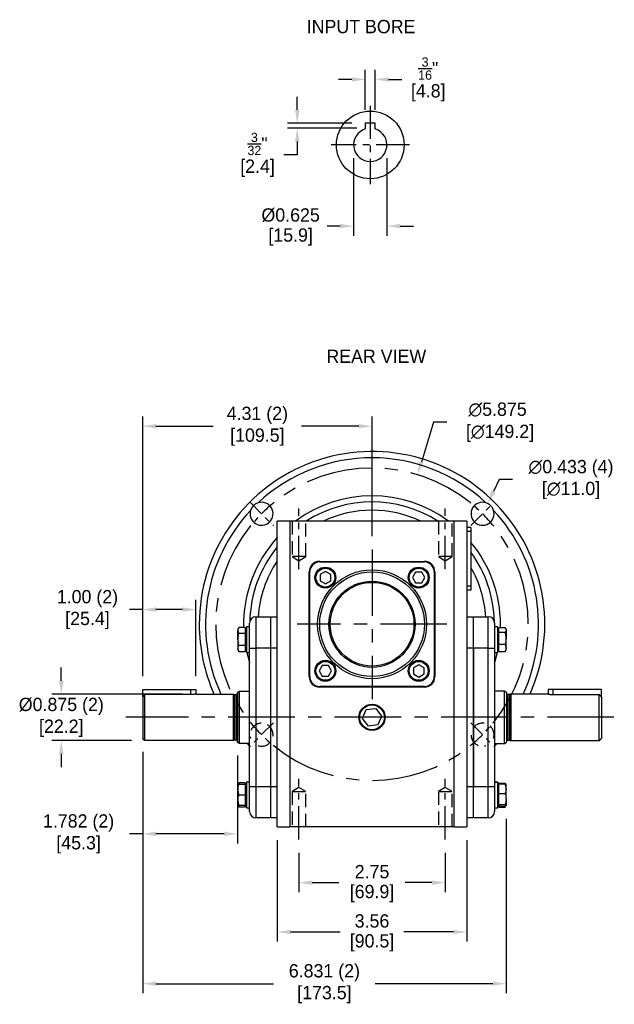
# Model space of a CAD drawing. Header units: inches. Extents: x 23 to 53.7, y 19.2 to 43.1.
# Tile 1 of 3: x 23 to 34.2, y 19.2 to 37.7. Entities that reach past the tile are written whole.
import ezdxf

# ---------------------------------------------------------------- set-up
doc = ezdxf.new("R2010")
doc.units = ezdxf.units.IN
doc.header["$MEASUREMENT"] = 0
doc.linetypes.add('CENTER', pattern=[2, 1.25, -0.25, 0.25, -0.25])
doc.linetypes.add('HIDDEN', pattern=[0.375, 0.25, -0.125])
for name, color, linetype in [('Centerline', 40, 'CENTER'), ('Dimensions', 140, 'Continuous'), ('Hidden', 102, 'HIDDEN'), ('Text', 140, 'Continuous')]:
    doc.layers.add(name, color=color, linetype=linetype)
doc.dimstyles.get("Standard").update_dxf_attribs({"dimtxt": 0.25, "dimasz": 0.25, "dimexe": 0.18, "dimexo": 0.25, "dimgap": 0.08, "dimtad": 0, "dimtih": 1, "dimtoh": 1, "dimrnd": 0.0005, "dimzin": 0, "dimdsep": 46, "dimtxsty": 'Standard', "dimcen": 0, "dimadec": 0, "dimazin": 0, "dimtfac": 1, "dimtofl": 0, "dimtmove": 0, "dimatfit": 3, "dimfxl": 0, "dimtolj": 1, "dimtzin": 0, "dimarcsym": 0})

# ---------------------------------------------------------------- blocks, each defined once
blk = doc.blocks.new('*D11')
at = {"layer": 'Defpoints', "color": 0}
for p in [(27.833, 22.537), (31.396, 22.537), (31.396, 20.564)]:
    blk.add_point(p, dxfattribs=at)
at = {"layer": 'Dimensions', "color": 0, "lineweight": -2}
for p, q in [((27.833, 22.287), (27.833, 20.384)), ((31.396, 22.287), (31.396, 20.384)), ((28.083, 20.564), (29.014, 20.564)), ((31.146, 20.564), (30.215, 20.564))]:
    blk.add_line(p, q, dxfattribs=at)
at = {"layer": 'Dimensions', "color": 0}
for points in [[(28.083, 20.605), (28.083, 20.522), (27.833, 20.564)], [(31.146, 20.605), (31.146, 20.522), (31.396, 20.564)]]:
    blk.add_solid(points, dxfattribs=at)
at = {"layer": 'Dimensions', "color": 0, "char_height": 0.25, "attachment_point": 5}
for s, insert in [('\\A1;3.56', (29.614, 20.769)), ('\\A1;[90.5]', (29.614, 20.359))]:
    blk.add_mtext(s, dxfattribs=dict(at, insert=insert))
blk = doc.blocks.new('*D12')
at = {"layer": 'Defpoints', "color": 0}
for p in [(28.239, 22.301), (30.989, 22.301), (30.989, 21.491)]:
    blk.add_point(p, dxfattribs=at)
at = {"layer": 'Dimensions', "color": 0, "lineweight": -2}
for p, q in [((28.239, 22.051), (28.239, 21.311)), ((30.989, 22.051), (30.989, 21.311)), ((28.489, 21.491), (28.993, 21.491)), ((30.739, 21.491), (30.236, 21.491))]:
    blk.add_line(p, q, dxfattribs=at)
at = {"layer": 'Dimensions', "color": 0}
for points in [[(28.489, 21.532), (28.489, 21.449), (28.239, 21.491)], [(30.739, 21.532), (30.739, 21.449), (30.989, 21.491)]]:
    blk.add_solid(points, dxfattribs=at)
at = {"layer": 'Dimensions', "color": 0, "char_height": 0.25, "attachment_point": 5}
for s, insert in [('\\A1;2.75', (29.614, 21.696)), ('\\A1;[69.9]', (29.614, 21.286))]:
    blk.add_mtext(s, dxfattribs=dict(at, insert=insert))
blk = doc.blocks.new('*D13')
at = {"layer": 'Defpoints', "color": 0}
for p in [(31.786, 28.621), (31.597, 28.231)]:
    blk.add_point(p, dxfattribs=at)
at = {"layer": 'Dimensions', "color": 0, "lineweight": -2}
for p, q in [((32.005, 29.07), (31.895, 28.846)), ((32.255, 29.07), (32.005, 29.07))]:
    blk.add_line(p, q, dxfattribs=at)
at = {"layer": 'Dimensions', "color": 0}
blk.add_solid([(31.858, 28.864), (31.933, 28.827), (31.786, 28.621)], dxfattribs=at)
at = {"layer": 'Dimensions', "color": 0, "char_height": 0.25, "attachment_point": 5}
for s, insert in [('\\A1;∅0.433 (4)', (33.355, 29.275)), ('\\A1;[∅11.0]', (33.355, 28.865))]:
    blk.add_mtext(s, dxfattribs=dict(at, insert=insert))
blk = doc.blocks.new('*D14')
at = {"layer": 'Defpoints', "color": 0}
for p in [(29.675, 36.592), (29.487, 35.768), (29.675, 35.768)]:
    blk.add_point(p, dxfattribs=at)
at = {"layer": 'Dimensions', "color": 0, "lineweight": -2}
for p, q in [((29.487, 36.018), (29.487, 36.772)), ((29.675, 36.018), (29.675, 36.772)), ((29.237, 36.592), (28.987, 36.592)), ((29.925, 36.592), (30.175, 36.592))]:
    blk.add_line(p, q, dxfattribs=at)
at = {"layer": 'Dimensions', "color": 0}
for points in [[(29.237, 36.633), (29.237, 36.55), (29.487, 36.592)], [(29.925, 36.633), (29.925, 36.55), (29.675, 36.592)]]:
    blk.add_solid(points, dxfattribs=at)
at = {"layer": 'Dimensions', "color": 0, "insert": (30.671, 36.592), "char_height": 0.25, "attachment_point": 5}
blk.add_mtext('\\A1;{\\H0.7x;\\S3/16;}"\\P[4.8]', dxfattribs=at)
blk = doc.blocks.new('*D15')
at = {"layer": 'Defpoints', "color": 0}
for p in [(29.268, 35.362), (29.894, 35.362), (29.268, 33.834)]:
    blk.add_point(p, dxfattribs=at)
at = {"layer": 'Dimensions', "color": 0, "lineweight": -2}
for p, q in [((29.268, 35.112), (29.268, 33.654)), ((29.894, 35.112), (29.894, 33.654)), ((29.018, 33.834), (28.768, 33.834)), ((30.144, 33.834), (30.394, 33.834))]:
    blk.add_line(p, q, dxfattribs=at)
at = {"layer": 'Dimensions', "color": 0}
for points in [[(29.018, 33.876), (29.018, 33.793), (29.268, 33.834)], [(30.144, 33.876), (30.144, 33.793), (29.894, 33.834)]]:
    blk.add_solid(points, dxfattribs=at)
at = {"layer": 'Dimensions', "color": 0, "char_height": 0.25, "attachment_point": 5}
for s, insert in [('\\A1;%%c0.625', (28.084, 34.039)), ('\\A1;[15.9]', (28.084, 33.629))]:
    blk.add_mtext(s, dxfattribs=dict(at, insert=insert))
blk = doc.blocks.new('*D16')
at = {"layer": 'Defpoints', "color": 0}
for p in [(25.303, 26.625), (25.303, 25.12), (26.303, 25.12)]:
    blk.add_point(p, dxfattribs=at)
at = {"layer": 'Dimensions', "color": 0, "lineweight": -2}
for p, q in [((25.303, 25.37), (25.303, 26.805)), ((26.303, 25.37), (26.303, 26.805)), ((25.303, 26.625), (25.053, 26.625)), ((26.053, 26.625), (25.553, 26.625))]:
    blk.add_line(p, q, dxfattribs=at)
at = {"layer": 'Dimensions', "color": 0}
for points in [[(25.553, 26.667), (25.553, 26.583), (25.303, 26.625)], [(26.053, 26.667), (26.053, 26.583), (26.303, 26.625)]]:
    blk.add_solid(points, dxfattribs=at)
at = {"layer": 'Dimensions', "color": 0, "char_height": 0.25, "attachment_point": 5}
for s, insert in [('\\A1;1.00 (2)', (24.265, 26.83)), ('\\A1;[25.4]', (24.265, 26.42))]:
    blk.add_mtext(s, dxfattribs=dict(at, insert=insert))
blk = doc.blocks.new('*D17')
at = {"layer": 'Defpoints', "color": 0}
for p in [(25.303, 24.201), (27.085, 24.129), (25.303, 22.408)]:
    blk.add_point(p, dxfattribs=at)
at = {"layer": 'Dimensions', "color": 0, "lineweight": -2}
for p, q in [((25.303, 23.951), (25.303, 22.228)), ((27.085, 23.879), (27.085, 22.228)), ((25.303, 22.408), (25.053, 22.408)), ((26.835, 22.408), (25.553, 22.408))]:
    blk.add_line(p, q, dxfattribs=at)
at = {"layer": 'Dimensions', "color": 0}
for points in [[(25.553, 22.45), (25.553, 22.366), (25.303, 22.408)], [(26.835, 22.45), (26.835, 22.366), (27.085, 22.408)]]:
    blk.add_solid(points, dxfattribs=at)
at = {"layer": 'Dimensions', "color": 0, "char_height": 0.25, "attachment_point": 5}
for s, insert in [('\\A1;1.782 (2)', (24.098, 22.613)), ('\\A1;[45.3]', (24.098, 22.203))]:
    blk.add_mtext(s, dxfattribs=dict(at, insert=insert))
blk = doc.blocks.new('*D18')
at = {"layer": 'Defpoints', "color": 0}
for p in [(25.303, 30.072), (29.614, 27.757), (25.303, 25.12)]:
    blk.add_point(p, dxfattribs=at)
at = {"layer": 'Dimensions', "color": 0, "lineweight": -2}
for p, q in [((25.303, 25.37), (25.303, 30.252)), ((29.614, 28.007), (29.614, 30.252)), ((25.553, 30.072), (26.629, 30.072)), ((29.364, 30.072), (28.289, 30.072))]:
    blk.add_line(p, q, dxfattribs=at)
at = {"layer": 'Dimensions', "color": 0}
for points in [[(25.553, 30.114), (25.553, 30.03), (25.303, 30.072)], [(29.364, 30.114), (29.364, 30.03), (29.614, 30.072)]]:
    blk.add_solid(points, dxfattribs=at)
at = {"layer": 'Dimensions', "color": 0, "char_height": 0.25, "attachment_point": 5}
for s, insert in [('\\A1;4.31 (2)', (27.459, 30.277)), ('\\A1;[109.5]', (27.459, 29.867))]:
    blk.add_mtext(s, dxfattribs=dict(at, insert=insert))
blk = doc.blocks.new('*D19')
at = {"layer": 'Defpoints', "color": 0}
for p in [(25.303, 24.201), (32.134, 22.94), (32.134, 19.591)]:
    blk.add_point(p, dxfattribs=at)
at = {"layer": 'Dimensions', "color": 0, "lineweight": -2}
for p, q in [((25.303, 23.951), (25.303, 19.411)), ((32.134, 22.69), (32.134, 19.411)), ((25.553, 19.591), (27.764, 19.591)), ((31.884, 19.591), (29.674, 19.591))]:
    blk.add_line(p, q, dxfattribs=at)
at = {"layer": 'Dimensions', "color": 0}
for points in [[(25.553, 19.633), (25.553, 19.55), (25.303, 19.591)], [(31.884, 19.633), (31.884, 19.55), (32.134, 19.591)]]:
    blk.add_solid(points, dxfattribs=at)
at = {"layer": 'Dimensions', "color": 0, "char_height": 0.25, "attachment_point": 5}
for s, insert in [('\\A1;6.831 (2)', (28.719, 19.796)), ('\\A1;[173.5]', (28.719, 19.386))]:
    blk.add_mtext(s, dxfattribs=dict(at, insert=insert))
blk = doc.blocks.new('*D20')
at = {"layer": 'Defpoints', "color": 0}
for p in [(29.487, 35.768), (28.208, 35.675), (29.581, 35.675)]:
    blk.add_point(p, dxfattribs=at)
at = {"layer": 'Dimensions', "color": 0, "lineweight": -2}
for p, q in [((28.208, 36.018), (28.208, 36.268)), ((29.237, 35.768), (28.028, 35.768)), ((29.331, 35.675), (28.028, 35.675)), ((28.208, 35.425), (28.208, 35.175)), ((28.208, 35.175), (27.958, 35.175))]:
    blk.add_line(p, q, dxfattribs=at)
at = {"layer": 'Dimensions', "color": 0}
for points in [[(28.167, 36.018), (28.25, 36.018), (28.208, 35.768)], [(28.167, 35.425), (28.25, 35.425), (28.208, 35.675)]]:
    blk.add_solid(points, dxfattribs=at)
at = {"layer": 'Dimensions', "color": 0, "insert": (27.462, 35.175), "char_height": 0.25, "attachment_point": 5}
blk.add_mtext('\\A1;{\\H0.7x;\\S3/32;}"\\P[2.4]', dxfattribs=at)
blk = doc.blocks.new('*D22')
at = {"layer": 'Defpoints', "color": 0}
for p in [(23.773, 25.036), (26.303, 25.036), (25.343, 24.161)]:
    blk.add_point(p, dxfattribs=at)
at = {"layer": 'Dimensions', "color": 0, "lineweight": -2}
for p, q in [((23.773, 25.286), (23.773, 25.536)), ((26.053, 25.036), (23.593, 25.036)), ((25.093, 24.161), (23.593, 24.161)), ((23.773, 23.911), (23.773, 23.661))]:
    blk.add_line(p, q, dxfattribs=at)
at = {"layer": 'Dimensions', "color": 0}
for points in [[(23.731, 25.286), (23.814, 25.286), (23.773, 25.036)], [(23.731, 23.911), (23.814, 23.911), (23.773, 24.161)]]:
    blk.add_solid(points, dxfattribs=at)
at = {"layer": 'Dimensions', "color": 0, "char_height": 0.25, "attachment_point": 5}
for s, insert in [('\\A1;%%C0.875 (2)', (23.773, 24.804)), ('\\A1;[22.2]', (23.773, 24.394))]:
    blk.add_mtext(s, dxfattribs=dict(at, insert=insert))
blk = doc.blocks.new('*D23')
at = {"layer": 'Defpoints', "color": 0}
for p in [(30.469, 29.159), (28.76, 23.538)]:
    blk.add_point(p, dxfattribs=at)
at = {"layer": 'Dimensions', "color": 0, "lineweight": -2}
for p, q in [((30.769, 30.146), (30.542, 29.398)), ((31.019, 30.146), (30.769, 30.146))]:
    blk.add_line(p, q, dxfattribs=at)
at = {"layer": 'Dimensions', "color": 0}
blk.add_solid([(30.502, 29.411), (30.582, 29.386), (30.469, 29.159)], dxfattribs=at)
at = {"layer": 'Dimensions', "color": 0, "insert": (31.974, 30.146), "char_height": 0.25, "attachment_point": 5}
blk.add_mtext('\\A1;∅5.875\\P [∅149.2]', dxfattribs=at)

msp = doc.modelspace()

# ---------------------------------------------------------------- linework, layer by layer
for p, q in [((29.6747, 35.7683), (29.4872, 35.7683)), ((29.4872, 35.7683), (29.4872, 35.7013)), ((29.6747, 35.7013), (29.6747, 35.7683)), ((28.0691, 28.287), (27.8329, 28.287)), ((27.8329, 22.537), (27.8329, 28.287)), ((28.0691, 28.287), (28.0691, 22.537)), ((31.1597, 28.287), (28.0691, 28.287)), ((31.1597, 22.537), (31.1597, 28.287)), ((31.3959, 28.287), (31.1597, 28.287)), ((31.3959, 28.287), (31.3959, 22.537)), ((31.4746, 28.1689), (31.3959, 28.1689)), ((31.4746, 28.1689), (31.4746, 28.0901)), ((31.4746, 28.0901), (31.3959, 28.0901)), ((31.4746, 28.0901), (31.4746, 27.0665)), ((28.6301, 27.5299), (30.5986, 27.5299)), ((28.6301, 27.5194), (28.6301, 27.5299)), ((28.6301, 27.5194), (30.5986, 27.5194)), ((30.5986, 27.5194), (30.5986, 27.5299)), ((28.4333, 25.3646), (28.4333, 27.3331)), ((28.4438, 27.3331), (28.4333, 27.3331)), ((28.4438, 25.3646), (28.4438, 27.3331)), ((28.7375, 27.3415), (28.6372, 27.2836)), ((28.6372, 27.2836), (28.6372, 27.1678)), ((28.8378, 27.2836), (28.7375, 27.3415)), ((28.8378, 27.1678), (28.8378, 27.2836)), ((30.4334, 27.326), (30.3755, 27.2257)), ((30.3755, 27.2257), (30.4334, 27.1254)), ((30.5492, 27.326), (30.4334, 27.326)), ((30.6071, 27.2257), (30.5492, 27.326)), ((30.5492, 27.1254), (30.6071, 27.2257)), ((30.7849, 27.3331), (30.7849, 25.3646)), ((30.7955, 27.3331), (30.7849, 27.3331)), ((30.7955, 27.3331), (30.7955, 25.3646)), ((28.6372, 27.1678), (28.7375, 27.1099)), ((28.7375, 27.1099), (28.8378, 27.1678)), ((30.4334, 27.1254), (30.5492, 27.1254)), ((31.4746, 27.0665), (31.3959, 27.0665)), ((31.4746, 27.0665), (31.4746, 26.9878)), ((31.4746, 26.9878), (31.3959, 26.9878)), ((27.4294, 26.4886), (27.7049, 26.4886)), ((27.4294, 26.4886), (27.4294, 25.898)), ((27.7049, 26.4886), (27.7049, 25.898)), ((27.7049, 26.4886), (27.7049, 25.898)), ((27.7049, 26.4886), (27.8329, 26.4886)), ((31.3959, 26.4886), (31.5238, 26.4886)), ((31.5238, 26.4886), (31.7994, 26.4886)), ((31.5238, 25.898), (31.5238, 26.4886)), ((31.5238, 25.898), (31.5238, 26.4886)), ((31.7994, 25.898), (31.7994, 26.4886)), ((27.2325, 26.2877), (27.1123, 26.2877)), ((27.2325, 26.2877), (27.2325, 26.2307)), ((27.2522, 26.3005), (27.2522, 25.8202)), ((27.3112, 25.898), (27.3112, 26.3705)), ((31.9175, 26.3705), (31.9175, 25.898)), ((31.9766, 25.8202), (31.9766, 26.3005)), ((32.0277, 26.2857), (32.0286, 26.3488)), ((27.0947, 26.2572), (27.0947, 26.2307)), ((27.0947, 26.0601), (27.0947, 26.2307)), ((27.2325, 26.1737), (27.1123, 26.1737)), ((27.2325, 26.2307), (27.2325, 26.1737)), ((27.2325, 26.1737), (27.2325, 26.0601)), ((31.9963, 26.2423), (31.9963, 26.2857)), ((31.9963, 26.2857), (32.1165, 26.2857)), ((31.9963, 26.1989), (31.9963, 26.2423)), ((31.9963, 26.0862), (31.9963, 26.1989)), ((31.9963, 26.1989), (32.1165, 26.1989)), ((32.1341, 26.2423), (32.1341, 26.2572)), ((32.1341, 26.2423), (32.1341, 26.0862)), ((27.0947, 26.0601), (27.0947, 25.8897)), ((27.2325, 25.9464), (27.1123, 25.9464)), ((27.2325, 26.0601), (27.2325, 25.9464)), ((27.2325, 25.9464), (27.2325, 25.8897)), ((31.9963, 25.9736), (31.9963, 26.0862)), ((31.9963, 25.9736), (32.1165, 25.9736)), ((31.9963, 25.9043), (31.9963, 25.9736)), ((32.1341, 25.9043), (32.1341, 26.0862)), ((27.0947, 25.8897), (27.0947, 25.8635)), ((27.2325, 25.833), (27.1123, 25.833)), ((27.2325, 25.8897), (27.2325, 25.833)), ((27.2495, 25.8635), (27.2522, 25.8506)), ((27.2522, 25.8464), (27.2522, 25.8635)), ((27.3112, 23.2996), (27.3112, 25.898)), ((27.3112, 25.898), (27.4294, 25.898)), ((27.4294, 25.898), (27.4294, 23.2996)), ((27.7049, 25.898), (27.4294, 25.898)), ((27.7049, 25.898), (27.7049, 23.2996)), ((27.7049, 25.898), (27.7049, 23.2996)), ((27.8329, 25.898), (27.7049, 25.898)), ((31.5238, 25.898), (31.3959, 25.898)), ((31.5238, 23.2996), (31.5238, 25.898)), ((31.5238, 25.898), (31.5238, 23.2996)), ((31.7994, 25.898), (31.5238, 25.898)), ((31.7994, 23.2996), (31.7994, 25.898)), ((31.7994, 25.898), (31.9175, 25.898)), ((31.9175, 25.898), (31.9175, 23.2996)), ((31.9766, 25.8506), (31.9793, 25.8635)), ((31.9963, 25.835), (31.9963, 25.9043)), ((31.9963, 25.835), (32.1165, 25.835)), ((32.1341, 25.8635), (32.1341, 25.9043)), ((28.6796, 25.5722), (28.6217, 25.4719)), ((28.7954, 25.5722), (28.6796, 25.5722)), ((28.8533, 25.4719), (28.7954, 25.5722)), ((30.4913, 25.5877), (30.391, 25.5298)), ((30.5916, 25.5298), (30.4913, 25.5877)), ((28.4438, 25.3646), (28.4333, 25.3646)), ((28.6217, 25.4719), (28.6796, 25.3716)), ((28.6796, 25.3716), (28.7954, 25.3716)), ((28.7954, 25.3716), (28.8533, 25.4719)), ((30.391, 25.5298), (30.391, 25.414)), ((30.391, 25.414), (30.4913, 25.3561)), ((30.4913, 25.3561), (30.5916, 25.414)), ((30.5916, 25.414), (30.5916, 25.5298)), ((30.7955, 25.3646), (30.7849, 25.3646)), ((30.5986, 25.1783), (28.6301, 25.1783)), ((28.6301, 25.1677), (28.6301, 25.1783)), ((30.5986, 25.1677), (30.5986, 25.1783)), ((25.3034, 24.9857), (25.3034, 25.1197)), ((25.3034, 25.1197), (26.2096, 25.1197)), ((26.2096, 25.0261), (25.3427, 25.0261)), ((25.3427, 24.1613), (25.3427, 25.0261)), ((26.2096, 25.1197), (26.3034, 25.1197)), ((26.2096, 25.0261), (26.2096, 25.1197)), ((27.0061, 25.0363), (27.0061, 24.1613)), ((27.0282, 25.0304), (27.0282, 24.1672)), ((27.0612, 25.0304), (27.0612, 24.1672)), ((27.0849, 25.0682), (27.0849, 24.1294)), ((27.1242, 24.1067), (27.1242, 25.0909)), ((30.5986, 25.1677), (28.6301, 25.1677)), ((32.1046, 24.1067), (32.1046, 25.0909)), ((32.1439, 25.0682), (32.1439, 24.1294)), ((32.1675, 25.0304), (32.1675, 24.1672)), ((32.2006, 25.0304), (32.2006, 24.1672)), ((32.2227, 25.0363), (32.2227, 24.1613)), ((33.0192, 25.1197), (32.9254, 25.1197)), ((33.9254, 25.1197), (33.0192, 25.1197)), ((33.0192, 25.0261), (33.0192, 25.1197)), ((33.0192, 25.0261), (33.886, 25.0261)), ((33.886, 24.1613), (33.886, 25.0261)), ((33.9254, 24.9857), (33.9254, 25.1197)), ((25.3034, 24.9857), (25.3034, 24.2007)), ((33.9254, 24.9857), (33.9254, 24.2007)), ((29.4341, 24.5749), (29.5036, 24.743)), ((29.5036, 24.743), (29.6838, 24.7669)), ((29.6838, 24.7669), (29.7947, 24.6227)), ((29.7947, 24.6227), (29.7252, 24.4546)), ((29.545, 24.4307), (29.4341, 24.5749)), ((29.7252, 24.4546), (29.545, 24.4307)), ((27.2644, 24.1067), (27.3112, 24.0586)), ((31.9644, 24.1067), (31.9175, 24.0586)), ((27.0947, 23.3341), (27.0947, 23.2355)), ((27.2325, 23.3646), (27.1123, 23.3646)), ((27.2325, 23.3343), (27.1123, 23.3343)), ((27.2325, 23.334), (27.1123, 23.334)), ((27.2325, 23.3646), (27.2325, 23.3343)), ((27.2325, 23.3343), (27.2325, 23.3341)), ((27.2325, 23.3341), (27.2325, 23.334)), ((27.2325, 23.334), (27.2325, 23.2355)), ((27.2522, 23.3774), (27.2522, 22.8971)), ((31.9175, 23.3767), (31.9766, 23.3767)), ((31.9766, 23.3767), (31.9766, 23.3774)), ((31.9766, 22.8971), (31.9766, 23.3767)), ((31.9766, 23.3767), (31.9766, 23.3341)), ((31.9963, 23.3474), (31.9963, 23.3626)), ((31.9963, 23.3626), (32.1165, 23.3626)), ((31.9963, 23.2572), (31.9963, 23.3474)), ((31.9963, 23.3474), (32.1165, 23.3474)), ((32.1341, 23.2572), (32.1341, 23.3341)), ((27.0947, 23.2355), (27.0947, 23.0386)), ((27.2325, 23.2355), (27.2325, 23.137)), ((27.3112, 22.8272), (27.3112, 23.2996)), ((27.3112, 23.2996), (27.4294, 23.2996)), ((27.4294, 23.2996), (27.7049, 23.2996)), ((27.4294, 23.2996), (27.4294, 22.709)), ((27.7049, 23.2996), (27.7049, 22.709)), ((27.7049, 23.2996), (27.7049, 22.709)), ((27.7049, 23.2996), (27.8329, 23.2996)), ((31.3959, 23.2996), (31.5238, 23.2996)), ((31.5238, 22.709), (31.5238, 23.2996)), ((31.5238, 22.709), (31.5238, 23.2996)), ((31.5238, 23.2996), (31.7994, 23.2996)), ((31.7994, 22.709), (31.7994, 23.2996)), ((31.7994, 23.2996), (31.9175, 23.2996)), ((31.9175, 23.2996), (31.9175, 22.8272)), ((31.9963, 23.1671), (31.9963, 23.2572)), ((31.9963, 23.1671), (32.1165, 23.1671)), ((31.9963, 23.0621), (31.9963, 23.1671)), ((32.1341, 23.0621), (32.1341, 23.2572)), ((27.0947, 22.9404), (27.0947, 23.0386)), ((27.2325, 23.137), (27.1123, 23.137)), ((27.2325, 23.137), (27.2325, 23.0386)), ((27.2325, 23.0386), (27.2325, 22.9403)), ((31.9963, 22.9571), (31.9963, 23.0621)), ((31.9963, 22.9571), (32.1165, 22.9571)), ((31.9963, 22.9421), (31.9963, 22.9571)), ((32.1341, 23.0621), (32.1341, 22.9421)), ((27.2325, 22.9403), (27.1123, 22.9403)), ((27.2325, 22.91), (27.1123, 22.91)), ((27.2325, 22.9403), (27.2325, 22.91)), ((31.9963, 22.9272), (31.9963, 22.9421)), ((31.9963, 22.9272), (32.1165, 22.9272)), ((31.9963, 22.9119), (31.9963, 22.9272)), ((31.9963, 22.9119), (32.1165, 22.9119)), ((27.7049, 22.709), (27.4294, 22.709)), ((27.8329, 22.709), (27.7049, 22.709)), ((31.5238, 22.709), (31.3959, 22.709)), ((31.7994, 22.709), (31.5238, 22.709)), ((27.8329, 22.537), (28.0691, 22.537)), ((31.1597, 22.537), (28.0691, 22.537)), ((31.1597, 22.537), (31.3959, 22.537))]:
    msp.add_line(p, q)
at = {"flags": 128}
for points in [[(27.2588, 25.8202), (27.3026, 25.6533), (27.3112, 25.6251)], [(31.9175, 25.6251), (31.9262, 25.6533), (31.9701, 25.8209)]]:
    msp.add_lwpolyline(points, dxfattribs=at)
for centre, radius in [((29.581, 35.362), 0.6363), ((28.7375, 27.2257), 0.1969), ((28.7375, 27.2257), 0.1772), ((30.4913, 27.2257), 0.1969), ((30.4913, 27.2257), 0.1772), ((29.6144, 26.3488), 1.0236), ((29.6144, 26.3488), 0.9843), ((29.6144, 26.3488), 0.8101), ((29.6144, 26.3488), 0.7874), ((28.7375, 25.4719), 0.1969), ((28.7375, 25.4719), 0.1772), ((30.4913, 25.4719), 0.1969), ((30.4913, 25.4719), 0.1772), ((29.6144, 24.5988), 0.2458), ((29.6144, 24.5988), 0.2323)]:
    msp.add_circle(centre, radius)
for centre, radius, start, end in [((29.581, 35.362), 0.3126, 107.45193, 72.54807), ((29.6144, 26.3488), 3.248, 336.16583, 180), ((29.6144, 26.3488), 3.1299, 46.87655, 133.12345), ((29.6144, 26.3488), 2.4142, 53.40226, 126.59774), ((27.5373, 28.4259), 0.2165, 163.25077, 106.74923), ((29.6144, 26.3488), 2.2999, 57.43109, 122.56891), ((31.6915, 28.4259), 0.2165, 73.25077, 16.74923), ((29.6144, 26.3488), 3.1299, 136.87655, 204.7929), ((29.6144, 26.3488), 2.1435, 64.71612, 115.28388), ((29.6144, 26.3488), 3.1299, 335.2071, 43.12345), ((29.6144, 26.3488), 2.4142, 137.55583, 181.45161), ((29.6144, 26.3488), 2.2999, 140.76995, 178.71276), ((29.6144, 26.3488), 2.4142, 0, 39.59659), ((29.6144, 26.3488), 2.2999, 1.28724, 36.01628), ((29.6144, 26.3488), 2.1435, 146.21216, 176.26152), ((28.6301, 27.3331), 0.1969, 90, 180), ((28.6301, 27.3331), 0.1863, 90, 180), ((30.5986, 27.3331), 0.1969, 0, 90), ((30.5986, 27.3331), 0.1863, 0, 90), ((29.6144, 26.3488), 2.1435, 3.73848, 29.79183), ((27.4294, 26.3705), 0.1181, 90, 180), ((31.7994, 26.3705), 0.1181, 0, 90), ((29.6144, 26.3488), 3.248, 180, 203.83417), ((28.6301, 25.3646), 0.1969, 180, 270), ((28.6301, 25.3646), 0.1863, 180, 270), ((30.5986, 25.3646), 0.1863, 270, 0), ((30.5986, 25.3646), 0.1969, 270, 0), ((27.0612, 25.054), 0.0236, 270, 360), ((32.1675, 25.054), 0.0236, 180, 270), ((27.0612, 24.1436), 0.0236, 0, 90), ((32.1675, 24.1436), 0.0236, 90, 180), ((27.4294, 22.8272), 0.1181, 180, 270), ((31.7994, 22.8272), 0.1181, 270, 0)]:
    msp.add_arc(centre, radius, start, end)
for points, knots in [([(29.4872, 35.7013), (29.4872, 35.6904), (29.4872, 35.6767), (29.4872, 35.663), (29.4872, 35.6602)], [0, 0, 0, 0, 0.7945928, 1, 1, 1, 1]), ([(29.6747, 35.6602), (29.6747, 35.663), (29.6747, 35.6767), (29.6747, 35.6904), (29.6747, 35.7013)], [0, 0, 0, 0, 0.2054072, 1, 1, 1, 1]), ([(27.4749, 28.6333), (27.4635, 28.6292), (27.4306, 28.6175), (27.3821, 28.582), (27.3461, 28.5338), (27.334, 28.4997), (27.3299, 28.4883)], [0, 0, 0, 0, 0.1704147, 0.4909007, 0.8306197, 1, 1, 1, 1]), ([(31.8989, 28.4883), (31.8948, 28.4998), (31.8831, 28.5326), (31.8476, 28.5811), (31.7994, 28.6171), (31.7653, 28.6292), (31.7539, 28.6333)], [0, 0, 0, 0, 0.1704147, 0.4909007, 0.8306197, 1, 1, 1, 1]), ([(27.0947, 26.2307), (27.0947, 26.2321), (27.095, 26.2513), (27.1039, 26.2701), (27.1123, 26.2877)], [0, 0, 0, 0, 0.0702006, 1, 1, 1, 1]), ([(27.0947, 26.0601), (27.0949, 26.069), (27.0957, 26.1075), (27.1051, 26.145), (27.1123, 26.1737)], [0, 0, 0, 0, 0.2318493, 1, 1, 1, 1]), ([(32.1165, 26.2857), (32.1187, 26.2827), (32.1291, 26.2686), (32.1319, 26.2539), (32.1341, 26.2423)], [0, 0, 0, 0, 0.2110008, 1, 1, 1, 1]), ([(32.1341, 26.2423), (32.1339, 26.2389), (32.133, 26.2242), (32.1237, 26.2099), (32.1165, 26.1989)], [0, 0, 0, 0, 0.2318493, 1, 1, 1, 1]), ([(27.1123, 25.9464), (27.1101, 25.9543), (27.0997, 25.9913), (27.0969, 26.0297), (27.0947, 26.0601)], [0, 0, 0, 0, 0.2110008, 1, 1, 1, 1]), ([(27.0947, 25.8897), (27.0947, 25.8911), (27.095, 25.9102), (27.1039, 25.929), (27.1123, 25.9464)], [0, 0, 0, 0, 0.07020058, 1, 1, 1, 1]), ([(32.1341, 26.0862), (32.1341, 26.0835), (32.1338, 26.0455), (32.1248, 26.0082), (32.1165, 25.9736)], [0, 0, 0, 0, 0.0702006, 1, 1, 1, 1]), ([(32.1341, 25.9043), (32.1341, 25.9026), (32.1338, 25.8793), (32.1248, 25.8563), (32.1165, 25.835)], [0, 0, 0, 0, 0.0702006, 1, 1, 1, 1]), ([(26.3034, 25.0363), (26.3026, 25.0361), (26.3039, 25.0364), (26.2957, 25.0347), (26.2784, 25.0315), (26.2526, 25.028), (26.2282, 25.0263), (26.2136, 25.0262), (26.2096, 25.0261)], [0, 0, 0, 0, 0.0669535, 0.2765442, 0.4876551, 0.702974, 0.9188347, 1, 1, 1, 1]), ([(32.9254, 25.0363), (32.9262, 25.0361), (32.9249, 25.0364), (32.9331, 25.0347), (32.9504, 25.0315), (32.9762, 25.028), (33.0006, 25.0263), (33.0152, 25.0262), (33.0192, 25.0261)], [0, 0, 0, 0, 0.0669535, 0.2765442, 0.4876551, 0.702974, 0.9188347, 1, 1, 1, 1]), ([(27.0947, 23.3341), (27.0969, 23.3342), (27.0997, 23.3342), (27.1101, 23.3343), (27.1123, 23.3343)], [0, 0, 0, 0, 0.7889992, 1, 1, 1, 1]), ([(27.1123, 23.334), (27.1051, 23.334), (27.0957, 23.3341), (27.0949, 23.3341), (27.0947, 23.3341)], [0, 0, 0, 0, 0.7681507, 1, 1, 1, 1]), ([(27.0947, 23.2355), (27.0947, 23.2378), (27.095, 23.2711), (27.1039, 23.3037), (27.1123, 23.334)], [0, 0, 0, 0, 0.0702006, 1, 1, 1, 1]), ([(32.1341, 23.3324), (32.1341, 23.3328), (32.1338, 23.3378), (32.1248, 23.3428), (32.1165, 23.3474)], [0, 0, 0, 0, 0.0702006, 1, 1, 1, 1]), ([(32.1341, 23.2572), (32.1341, 23.2551), (32.1338, 23.2247), (32.1248, 23.1949), (32.1165, 23.1671)], [0, 0, 0, 0, 0.0702006, 1, 1, 1, 1]), ([(32.1165, 23.1671), (32.1187, 23.1599), (32.1291, 23.1257), (32.1319, 23.0902), (32.1341, 23.0621)], [0, 0, 0, 0, 0.2110008, 1, 1, 1, 1]), ([(27.0947, 23.0386), (27.0947, 23.041), (27.095, 23.0742), (27.1039, 23.1067), (27.1123, 23.137)], [0, 0, 0, 0, 0.0702006, 1, 1, 1, 1]), ([(32.1341, 23.0621), (32.1339, 23.0539), (32.133, 23.0183), (32.1237, 22.9837), (32.1165, 22.9571)], [0, 0, 0, 0, 0.2318493, 1, 1, 1, 1]), ([(27.0947, 22.9404), (27.0949, 22.9404), (27.0957, 22.9404), (27.1051, 22.9403), (27.1123, 22.9403)], [0, 0, 0, 0, 0.2318493, 1, 1, 1, 1]), ([(32.1341, 22.9421), (32.1341, 22.9418), (32.1338, 22.9367), (32.1248, 22.9318), (32.1165, 22.9272)], [0, 0, 0, 0, 0.0702006, 1, 1, 1, 1]), ([(32.1165, 22.9119), (32.1189, 22.9149), (32.1224, 22.9191), (32.1236, 22.9235), (32.124, 22.9248)], [0, 0, 0, 0, 0.7033168, 1, 1, 1, 1])]:
    msp.add_open_spline(points, degree=3, knots=knots)
for points in [[(27.1123, 26.2877), (27.0947, 26.2572)], [(27.3112, 26.3005), (27.2522, 26.3005)], [(31.9766, 26.3005), (31.9175, 26.3005)], [(27.1123, 26.1737), (27.0947, 26.2307)], [(27.2522, 26.2572), (27.2325, 26.2572)], [(31.9963, 26.2572), (31.9766, 26.2572)], [(32.1165, 26.1989), (32.1341, 26.0862)], [(32.1341, 26.2572), (32.1248, 26.2733)], [(32.1165, 25.9736), (32.1341, 25.9043)], [(27.1123, 25.833), (27.0947, 25.8897)], [(27.0947, 25.8635), (27.1123, 25.833)], [(27.2325, 25.8635), (27.2522, 25.8635)], [(27.2522, 25.8202), (27.3112, 25.8202)], [(31.9175, 25.8202), (31.9766, 25.8202)], [(31.9766, 25.8635), (31.9963, 25.8635)], [(32.1165, 25.835), (32.1229, 25.8479)], [(32.1248, 25.8474), (32.1341, 25.8635)], [(25.3427, 25.0261), (25.3034, 24.9857)], [(26.3034, 25.1197), (26.3034, 25.0363)], [(26.3034, 25.0363), (27.0061, 25.0363)], [(27.0061, 25.0363), (27.0282, 25.0304)], [(27.0282, 25.0304), (27.0612, 25.0304)], [(27.0849, 25.0682), (27.1242, 25.0909)], [(27.1242, 25.0909), (27.3112, 25.0909)], [(32.1046, 25.0909), (31.9175, 25.0909)], [(32.1439, 25.0682), (32.1046, 25.0909)], [(32.2006, 25.0304), (32.1675, 25.0304)], [(32.2227, 25.0363), (32.2006, 25.0304)], [(32.9254, 25.0363), (32.2227, 25.0363)], [(32.9254, 25.1197), (32.9254, 25.0363)], [(33.886, 25.0261), (33.9254, 24.9857)], [(25.3427, 24.1613), (25.3034, 24.2007)], [(27.0061, 24.1613), (25.3427, 24.1613)], [(27.0282, 24.1672), (27.0061, 24.1613)], [(27.0612, 24.1672), (27.0282, 24.1672)], [(27.1242, 24.1067), (27.0849, 24.1294)], [(27.3112, 24.1067), (27.1242, 24.1067)], [(31.9175, 24.1067), (32.1046, 24.1067)], [(32.1046, 24.1067), (32.1439, 24.1294)], [(32.1675, 24.1672), (32.2006, 24.1672)], [(32.2006, 24.1672), (32.2227, 24.1613)], [(32.2227, 24.1613), (33.886, 24.1613)], [(33.886, 24.1613), (33.9254, 24.2007)], [(27.1123, 23.3646), (27.0947, 23.3341)], [(27.1023, 23.3342), (27.1123, 23.3646)], [(27.2522, 23.3341), (27.2325, 23.3341)], [(27.3112, 23.3774), (27.2522, 23.3774)], [(31.9766, 23.3774), (31.9175, 23.3774)], [(31.9963, 23.3341), (31.9766, 23.3341)], [(32.1165, 23.3626), (32.1229, 23.3497)], [(32.1165, 23.3474), (32.1341, 23.2572)], [(32.1341, 23.3341), (32.1248, 23.3503)], [(27.1123, 23.137), (27.0947, 23.2355)], [(27.1123, 22.9403), (27.0947, 23.0386)], [(32.1165, 22.9571), (32.1341, 22.9421)], [(27.0947, 22.9404), (27.1123, 22.91)], [(27.1123, 22.91), (27.1029, 22.9403)], [(27.2325, 22.9404), (27.2522, 22.9404)], [(27.2522, 22.8971), (27.3112, 22.8971)], [(31.9175, 22.8971), (31.9766, 22.8971)], [(31.9766, 22.9404), (31.9963, 22.9404)], [(32.1201, 22.9251), (32.1165, 22.9119)], [(32.1248, 22.9243), (32.1341, 22.9404)]]:
    msp.add_open_spline(points, degree=1)
at = {"layer": 'Centerline', "ltscale": 0.5}
for p, q in [((29.581, 36.0984), (29.581, 34.6257)), ((30.3173, 35.362), (28.8446, 35.362)), ((28.2394, 27.3842), (28.2394, 28.5232)), ((30.9894, 27.3842), (30.9894, 28.5232)), ((28.2394, 22.3008), (28.2394, 23.4398)), ((30.9894, 22.3008), (30.9894, 23.4398))]:
    msp.add_line(p, q, dxfattribs=at)
at = {"layer": 'Centerline', "ltscale": 0.25}
for p, q in [((27.3146, 28.6486), (27.76, 28.2032)), ((31.4688, 28.2032), (31.9142, 28.6486)), ((27.76, 24.4944), (27.3146, 24.049)), ((31.4688, 24.4944), (31.9142, 24.049))]:
    msp.add_line(p, q, dxfattribs=at)
at = {"layer": 'Centerline'}
for p, q in [((29.6144, 27.7567), (29.6144, 24.9409)), ((31.0223, 26.3488), (28.2065, 26.3488)), ((34.1616, 24.5988), (24.989, 24.5988))]:
    msp.add_line(p, q, dxfattribs=at)
for start, end in [(51.177, 128.823), (141.177, 218.823), (321.177, 38.823), (231.177, 308.823)]:
    msp.add_arc((29.6144, 26.3488), 2.9375, start, end, dxfattribs=at)
at = {"layer": 'Centerline', "ltscale": 0.25}
for start, end in [(128.823, 141.177), (38.823, 51.177), (218.823, 231.177), (308.823, 321.177)]:
    msp.add_arc((29.6144, 26.3488), 2.9375, start, end, dxfattribs=at)
at = {"layer": 'Hidden'}
for p, q in [((28.1109, 28.287), (28.1109, 27.6205)), ((28.3679, 27.6205), (28.3679, 28.287)), ((30.8609, 28.287), (30.8609, 27.6205)), ((31.1179, 27.6205), (31.1179, 28.287)), ((28.3679, 27.6205), (28.1109, 27.6205)), ((28.1109, 27.6205), (28.2394, 27.5433)), ((28.2394, 27.5433), (28.3679, 27.6205)), ((31.1179, 27.6205), (30.8609, 27.6205)), ((30.8609, 27.6205), (30.9894, 27.5433)), ((30.9894, 27.5433), (31.1179, 27.6205)), ((28.2394, 23.2807), (28.1109, 23.2035)), ((28.1109, 23.2035), (28.1109, 22.537)), ((28.1109, 23.2035), (28.3679, 23.2035)), ((28.3679, 23.2035), (28.2394, 23.2807)), ((28.3679, 22.537), (28.3679, 23.2035)), ((30.9894, 23.2807), (30.8609, 23.2035)), ((30.8609, 23.2035), (31.1179, 23.2035)), ((30.8609, 23.2035), (30.8609, 22.537)), ((31.1179, 23.2035), (30.9894, 23.2807)), ((31.1179, 22.537), (31.1179, 23.2035))]:
    msp.add_line(p, q, dxfattribs=at)
for centre, start, end in [((27.5373, 24.2717), 253.25077, 196.74923), ((31.6915, 24.2717), 343.25077, 286.74923)]:
    msp.add_arc(centre, 0.2165, start, end, dxfattribs=at)

# ---------------------------------------------------------------- texts
at = {"layer": 'Text', "char_height": 0.25, "attachment_point": 1}
for s, insert, width in [('INPUT BORE', (28.387, 37.7108), 2.469845), ('REAR VIEW', (28.7565, 31.5113), 3.020565)]:
    msp.add_mtext(s, dxfattribs=dict(at, insert=insert, width=width))

# ---------------------------------------------------------------- dimensions: what is measured, and where the dimension line sits
at = {"layer": 'Dimensions'}
dim = msp.add_linear_dim(base=(29.6747, 36.5917), p1=(29.4872, 35.7683), p2=(29.6747, 35.7683), text='{\\H0.7x;\\S3#16;}"\\P[4.8]', dimstyle='Standard', override={"dimpost": '\\X'}, dxfattribs=at)
dim.commit()
dim.dimension.update_dxf_attribs({"geometry": '*D14', "text_midpoint": (30.6714, 36.5917)})
for base, p1, p2, angle, text, override, picture, middle in [((28.2082, 35.6746), (29.4872, 35.7683), (29.581, 35.6746), 90, '{\\H0.7x;\\S3#32;}"\\P[2.4]', {"dimpost": '\\X'}, '*D20', (27.4615, 35.1746)), ((29.2684, 33.8343), (29.8936, 35.362), (29.2684, 35.362), 0, '%%c<>', {"dimdec": 3, "dimpost": '\\X'}, '*D15', (28.0842, 33.8343)), ((23.7725, 25.0363), (25.3427, 24.1613), (26.3034, 25.0363), 90, '%%C<>', {"dimdec": 3, "dimpost": ' (2)\\X'}, '*D22', (23.7725, 24.5988))]:
    dim = msp.add_linear_dim(base=base, p1=p1, p2=p2, angle=angle, text=text, dimstyle='Standard', override=override, dxfattribs=at)
    dim.commit()
    dim.dimension.update_dxf_attribs({"geometry": picture, "text_midpoint": middle})
for base, p1, p2, override, picture, middle in [((25.3034, 30.0721), (29.6144, 27.7567), (25.3034, 25.1197), {"dimpost": ' (2)\\X'}, '*D18', (27.4589, 30.0721)), ((25.3034, 26.6251), (26.3034, 25.1197), (25.3034, 25.1197), {"dimpost": ' (2)\\X'}, '*D16', (24.265, 26.6251)), ((25.303369, 22.40816), (27.084865, 24.129415), (25.303369, 24.200681), {"dimdec": 3, "dimpost": ' (2)\\X'}, '*D17', (24.098369, 22.40816))]:
    dim = msp.add_linear_dim(base=base, p1=p1, p2=p2, angle=180, dimstyle='Standard', override=override, dxfattribs=at)
    dim.commit()
    dim.dimension.update_dxf_attribs({"geometry": picture, "text_midpoint": middle})
dim = msp.add_diameter_dim_2p(p1=(28.7597, 23.5384), p2=(30.4691, 29.1592), dimstyle='Standard', override={"dimdec": 3, "dimpost": '\\X'}, dxfattribs=at)
dim.commit()
dim.dimension.update_dxf_attribs({"geometry": '*D23', "text_midpoint": (31.9742, 30.1462), "dimtype": 163})
dim = msp.add_diameter_dim_2p(p1=(31.5969, 28.2312), p2=(31.7861, 28.6207), dimstyle='Standard', override={"dimdec": 3, "dimpost": ' (4)\\X'}, dxfattribs=at)
dim.commit()
dim.dimension.update_dxf_attribs({"geometry": '*D13', "text_midpoint": (33.3553, 29.0705)})
for base, p1, p2, override, picture, middle in [((32.1341, 19.5912), (25.3034, 24.2007), (32.1341, 22.9404), {"dimdec": 3, "dimpost": ' (2)\\X'}, '*D19', (28.7187, 19.5912)), ((31.3959, 20.5638), (27.8329, 22.537), (31.3959, 22.537), {"dimpost": '\\X'}, '*D11', (29.6144, 20.5638)), ((30.9894, 21.4908), (28.2394, 22.3008), (30.9894, 22.3008), {"dimpost": '\\X'}, '*D12', (29.6144, 21.4908))]:
    dim = msp.add_linear_dim(base=base, p1=p1, p2=p2, dimstyle='Standard', override=override, dxfattribs=at)
    dim.commit()
    dim.dimension.update_dxf_attribs({"geometry": picture, "text_midpoint": middle})

doc.saveas('drawing.dxf')
